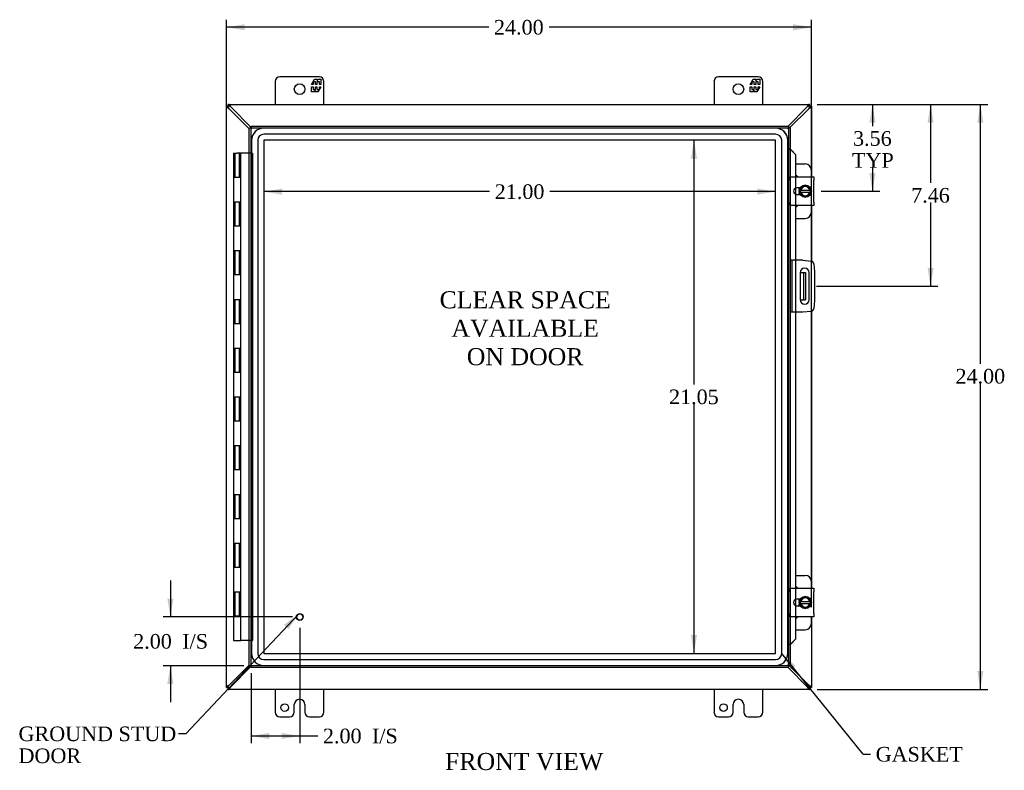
# Model space of a CAD drawing. Header units: inches. Extents: x 7 to 148, y 3 to 99.
# Tile 3 of 8: x 33 to 73, y 32 to 63. Entities that reach past the tile are written whole.
import ezdxf
from ezdxf.enums import TextEntityAlignment as Align

# ---------------------------------------------------------------- set-up
doc = ezdxf.new("R2010")
doc.units = ezdxf.units.IN
doc.header["$MEASUREMENT"] = 0
for name, color, linetype in [('COM40153-1', 7, 'CONTINUOUS'), ('COM40153-2', 7, 'CONTINUOUS'), ('COM42667', 7, 'CONTINUOUS'), ('COM42780', 7, 'CONTINUOUS'), ('COM48478', 7, 'CONTINUOUS'), ('COM48509', 7, 'CONTINUOUS'), ('COM70219', 7, 'CONTINUOUS'), ('COM71780-11', 7, 'CONTINUOUS'), ('DEFAULT', 7, 'CONTINUOUS'), ('FET07710', 7, 'CONTINUOUS'), ('HNG10620-20B', 7, 'CONTINUOUS'), ('HNG10620-20C', 7, 'CONTINUOUS'), ('SCC19011', 7, 'CONTINUOUS'), ('SPR20265', 7, 'CONTINUOUS'), ('STD21878', 7, 'CONTINUOUS'), ('WAF25035', 7, 'CONTINUOUS')]:
    doc.layers.add(name, color=color, linetype=linetype)
doc.styles.add('SEACAD_TIMES_NEW_ROMAN', font='times.ttf')

# ---------------------------------------------------------------- blocks, each defined once
blk = doc.blocks.new('SEANNOT_GROUP2')
at = {"layer": 'DEFAULT', "linetype": 'Continuous'}
blk.add_hatch(color=136, dxfattribs=at).paths.add_polyline_path([(43.697, 37.743), (44.119, 38.376), (43.515, 37.915)])
at = {"layer": 'DEFAULT', "color": 136, "linetype": 'Continuous'}
blk.add_line((39.492, 33.448), (39.192, 33.448), dxfattribs=at)
blk.add_lwpolyline([(39.492, 33.448), (44.119, 38.376)], dxfattribs=at)
at = {"layer": 'DEFAULT', "color": 136, "linetype": 'Continuous', "style": 'SEACAD_TIMES_NEW_ROMAN'}
for s, p in [('GROUND STUD', (32.626, 33.748)), ('DOOR', (32.626, 32.848))]:
    blk.add_text(s, height=0.6, dxfattribs=at).set_placement(p, align=Align.TOP_LEFT)
blk = doc.blocks.new('SEANNOT_GROUP3')
at = {"layer": 'DEFAULT', "linetype": 'Continuous'}
blk.add_hatch(color=136, dxfattribs=at).paths.add_polyline_path([(64.501, 36.243), (63.933, 36.748), (64.307, 36.086)])
at = {"layer": 'DEFAULT', "color": 136, "linetype": 'Continuous'}
blk.add_line((67.28, 32.611), (67.58, 32.611), dxfattribs=at)
blk.add_lwpolyline([(67.28, 32.611), (63.933, 36.748)], dxfattribs=at)
at = {"layer": 'DEFAULT', "color": 136, "linetype": 'Continuous', "style": 'SEACAD_TIMES_NEW_ROMAN'}
blk.add_text('GASKET', height=0.6, dxfattribs=at).set_placement((67.79, 32.911), align=Align.TOP_LEFT)
blk = doc.blocks.new('GDIMGGROUP')
at = {"layer": 'DEFAULT', "linetype": 'Continuous'}
for points in [[(41.907, 62.562), (41.157, 62.437), (41.907, 62.312)], [(64.403, 62.562), (64.403, 62.312), (65.153, 62.437)]]:
    blk.add_hatch(color=136, dxfattribs=at).paths.add_polyline_path(points)
at = {"layer": 'DEFAULT', "color": 136, "linetype": 'Continuous'}
for p, q in [((41.157, 35.646), (41.157, 62.737)), ((65.153, 38.643), (65.153, 62.737)), ((51.921, 62.437), (41.157, 62.437)), ((65.153, 62.437), (54.389, 62.437))]:
    blk.add_line(p, q, dxfattribs=at)
at = {"layer": 'DEFAULT', "color": 136, "linetype": 'Continuous', "style": 'SEACAD_TIMES_NEW_ROMAN'}
blk.add_text('24.00', height=0.6, dxfattribs=at).set_placement((52.131, 62.737), align=Align.TOP_LEFT)
blk = doc.blocks.new('GDIMGGROUP1')
at = {"layer": 'DEFAULT', "linetype": 'Continuous'}
for points in [[(72.211, 58.524), (72.086, 59.274), (71.961, 58.524)], [(72.211, 36.024), (71.961, 36.024), (72.086, 35.274)]]:
    blk.add_hatch(color=136, dxfattribs=at).paths.add_polyline_path(points)
at = {"layer": 'DEFAULT', "color": 136, "linetype": 'Continuous'}
for p, q in [((65.385, 59.274), (72.386, 59.274)), ((72.086, 48.63), (72.086, 59.274)), ((72.086, 35.274), (72.086, 47.82)), ((65.385, 35.274), (72.386, 35.274))]:
    blk.add_line(p, q, dxfattribs=at)
at = {"layer": 'DEFAULT', "color": 136, "linetype": 'Continuous', "style": 'SEACAD_TIMES_NEW_ROMAN'}
blk.add_text('24.00', height=0.6, dxfattribs=at).set_placement((71.062, 48.42), align=Align.TOP_LEFT)
blk = doc.blocks.new('GDIMGGROUP2')
at = {"layer": 'DEFAULT', "linetype": 'Continuous'}
for points in [[(38.73, 38.993), (38.855, 38.243), (38.98, 38.993)], [(38.73, 35.493), (38.98, 35.493), (38.855, 36.243)]]:
    blk.add_hatch(color=136, dxfattribs=at).paths.add_polyline_path(points)
at = {"layer": 'DEFAULT', "color": 136, "linetype": 'Continuous'}
for p, q in [((38.855, 39.743), (38.855, 38.243)), ((43.866, 38.243), (38.555, 38.243)), ((41.866, 36.243), (38.555, 36.243)), ((38.855, 36.243), (38.855, 34.743))]:
    blk.add_line(p, q, dxfattribs=at)
at = {"layer": 'DEFAULT', "color": 136, "linetype": 'Continuous', "style": 'SEACAD_TIMES_NEW_ROMAN'}
for s, p in [('I/S', (39.342, 37.543)), ('2.00', (37.329, 37.543))]:
    blk.add_text(s, height=0.6, dxfattribs=at).set_placement(p, align=Align.TOP_LEFT)
blk = doc.blocks.new('GDIMGGROUP3')
at = {"layer": 'DEFAULT', "linetype": 'Continuous'}
for points in [[(42.916, 33.235), (42.916, 33.485), (42.166, 33.36)], [(43.416, 33.235), (44.166, 33.36), (43.416, 33.485)]]:
    blk.add_hatch(color=136, dxfattribs=at).paths.add_polyline_path(points)
at = {"layer": 'DEFAULT', "color": 136, "linetype": 'Continuous'}
for p, q in [((44.166, 37.803), (44.166, 33.06)), ((42.166, 35.943), (42.166, 33.06)), ((42.166, 33.36), (44.605, 33.36)), ((44.605, 33.36), (44.905, 33.36))]:
    blk.add_line(p, q, dxfattribs=at)
at = {"layer": 'DEFAULT', "color": 136, "linetype": 'Continuous', "style": 'SEACAD_TIMES_NEW_ROMAN'}
for s, p in [('2.00', (45.115, 33.66)), ('I/S', (47.127, 33.66))]:
    blk.add_text(s, height=0.6, dxfattribs=at).set_placement(p, align=Align.TOP_LEFT)
blk = doc.blocks.new('GDIMGGROUP16')
at = {"layer": 'DEFAULT', "linetype": 'Continuous'}
for points in [[(67.782, 58.524), (67.657, 59.274), (67.532, 58.524)], [(67.782, 56.462), (67.532, 56.462), (67.657, 55.712)]]:
    blk.add_hatch(color=136, dxfattribs=at).paths.add_polyline_path(points)
at = {"layer": 'DEFAULT', "color": 136, "linetype": 'Continuous'}
for p, q in [((65.385, 59.274), (67.957, 59.274)), ((67.657, 59.274), (67.657, 58.385)), ((67.657, 56.675), (67.657, 55.712)), ((65.552, 55.712), (67.957, 55.712))]:
    blk.add_line(p, q, dxfattribs=at)
at = {"layer": 'DEFAULT', "color": 136, "linetype": 'Continuous', "style": 'SEACAD_TIMES_NEW_ROMAN'}
for s, p in [('3.56', (66.861, 58.175)), ('TYP', (66.818, 57.275))]:
    blk.add_text(s, height=0.6, dxfattribs=at).set_placement(p, align=Align.TOP_LEFT)
blk = doc.blocks.new('GDIMGGROUP17')
at = {"layer": 'DEFAULT', "linetype": 'Continuous'}
for points in [[(70.167, 58.524), (70.042, 59.274), (69.917, 58.524)], [(70.167, 52.564), (69.917, 52.564), (70.042, 51.814)]]:
    blk.add_hatch(color=136, dxfattribs=at).paths.add_polyline_path(points)
at = {"layer": 'DEFAULT', "color": 136, "linetype": 'Continuous'}
for p, q in [((65.385, 59.274), (70.342, 59.274)), ((70.042, 59.274), (70.042, 56.054)), ((70.042, 55.244), (70.042, 51.814)), ((65.363, 51.814), (70.342, 51.814))]:
    blk.add_line(p, q, dxfattribs=at)
at = {"layer": 'DEFAULT', "color": 136, "linetype": 'Continuous', "style": 'SEACAD_TIMES_NEW_ROMAN'}
blk.add_text('7.46', height=0.6, dxfattribs=at).set_placement((69.246, 55.844), align=Align.TOP_LEFT)
blk = doc.blocks.new('GDIMGGROUP24')
at = {"layer": 'DEFAULT', "linetype": 'Continuous'}
for points in [[(60.46, 57.051), (60.335, 57.801), (60.21, 57.051)], [(60.46, 37.497), (60.21, 37.497), (60.335, 36.747)]]:
    blk.add_hatch(color=136, dxfattribs=at).paths.add_polyline_path(points)
at = {"layer": 'DEFAULT', "color": 136, "linetype": 'Continuous'}
for p, q in [((60.335, 57.801), (60.335, 47.784)), ((60.335, 46.974), (60.335, 36.747))]:
    blk.add_line(p, q, dxfattribs=at)
at = {"layer": 'DEFAULT', "color": 136, "linetype": 'Continuous', "style": 'SEACAD_TIMES_NEW_ROMAN'}
blk.add_text('21.05', height=0.6, dxfattribs=at).set_placement((59.312, 47.574), align=Align.TOP_LEFT)
blk = doc.blocks.new('GDIMGGROUP25')
at = {"layer": 'DEFAULT', "linetype": 'Continuous'}
for points in [[(43.436, 55.568), (43.436, 55.818), (42.686, 55.693)], [(62.934, 55.568), (63.684, 55.693), (62.934, 55.818)]]:
    blk.add_hatch(color=136, dxfattribs=at).paths.add_polyline_path(points)
at = {"layer": 'DEFAULT', "color": 136, "linetype": 'Continuous'}
for p, q in [((51.951, 55.693), (42.686, 55.693)), ((63.684, 55.693), (54.418, 55.693))]:
    blk.add_line(p, q, dxfattribs=at)
at = {"layer": 'DEFAULT', "color": 136, "linetype": 'Continuous', "style": 'SEACAD_TIMES_NEW_ROMAN'}
blk.add_text('21.00', height=0.6, dxfattribs=at).set_placement((52.161, 55.993), align=Align.TOP_LEFT)

msp = doc.modelspace()

# ---------------------------------------------------------------- linework, layer by layer
at = {"layer": 'COM40153-1', "color": 7}
for p, q in [((64.688, 52.376), (64.799, 52.376)), ((64.799, 52.376), (64.835, 52.376)), ((64.835, 52.376), (64.907, 52.376)), ((64.835, 52.376), (64.835, 51.251)), ((64.907, 52.376), (64.907, 51.251)), ((64.688, 51.251), (64.799, 51.251)), ((64.835, 51.251), (64.799, 51.251)), ((64.835, 51.251), (64.907, 51.251))]:
    msp.add_line(p, q, dxfattribs=at)
at = {"layer": 'COM40153-2', "color": 7}
for p, q in [((64.354, 52.876), (64.282, 52.876)), ((64.354, 52.876), (64.354, 50.751)), ((64.354, 52.876), (64.39, 52.876)), ((64.805, 52.876), (64.39, 52.876)), ((64.805, 52.876), (65.139, 52.847)), ((65.252, 52.733), (65.282, 52.399)), ((64.688, 52.364), (64.688, 51.264)), ((65.063, 51.264), (65.063, 52.364)), ((65.282, 52.399), (65.282, 51.228)), ((65.282, 51.228), (65.252, 50.894)), ((64.354, 50.751), (64.282, 50.751)), ((64.39, 50.751), (64.354, 50.751)), ((64.805, 50.751), (64.39, 50.751)), ((65.139, 50.78), (64.805, 50.751))]:
    msp.add_line(p, q, dxfattribs=at)
for centre, radius, start, end in [((64.876, 52.364), 0.188, 0, 180), ((65.128, 52.722), 0.125, 5, 85), ((64.876, 51.264), 0.188, 180, 0), ((65.128, 50.905), 0.125, 275, 355)]:
    msp.add_arc(centre, radius, start, end, dxfattribs=at)
at = {"layer": 'COM42667', "color": 7}
for p, q in [((64.282, 56.157), (64.282, 56.3)), ((64.282, 56.3), (65.252, 56.3)), ((64.282, 56.157), (64.282, 55.266)), ((65.252, 56.3), (65.252, 56.157)), ((65.252, 55.266), (65.252, 56.157)), ((64.696, 55.852), (64.557, 55.852)), ((64.557, 55.571), (64.696, 55.571)), ((64.282, 55.123), (64.282, 55.266)), ((65.252, 55.123), (64.282, 55.123)), ((65.252, 55.266), (65.252, 55.123)), ((64.282, 39.281), (64.282, 39.424)), ((64.282, 39.424), (65.252, 39.424)), ((64.282, 39.281), (64.282, 38.39)), ((65.252, 39.424), (65.252, 39.281)), ((65.252, 38.39), (65.252, 39.281)), ((64.696, 38.976), (64.557, 38.976)), ((64.282, 38.247), (64.282, 38.39)), ((64.557, 38.695), (64.696, 38.695)), ((65.252, 38.39), (65.252, 38.247)), ((65.252, 38.247), (64.282, 38.247))]:
    msp.add_line(p, q, dxfattribs=at)
for centre in [(64.557, 55.712), (64.557, 38.836)]:
    msp.add_arc(centre, 0.141, 90, 270, dxfattribs=at)
at = {"layer": 'COM42780', "color": 7}
for p, q in [((64.506, 56.827), (64.903, 56.827)), ((65.153, 56.3), (65.153, 56.577)), ((64.653, 55.778), (64.653, 55.852)), ((64.653, 55.571), (64.653, 55.643)), ((65.153, 54.846), (65.153, 55.123)), ((64.506, 54.596), (64.903, 54.596)), ((64.506, 39.951), (64.903, 39.951)), ((65.153, 39.424), (65.153, 39.701)), ((64.653, 38.902), (64.653, 38.976)), ((64.653, 38.695), (64.653, 38.767)), ((65.153, 37.97), (65.153, 38.247)), ((64.506, 37.72), (64.903, 37.72))]:
    msp.add_line(p, q, dxfattribs=at)
for centre, start, end in [((64.903, 56.577), 0, 90), ((64.403, 56.14), 39.9324, 65.6695), ((64.403, 55.283), 294.3305, 320.0676), ((64.903, 54.846), 270, 0), ((64.903, 39.701), 0, 90), ((64.403, 39.264), 39.9324, 65.6695), ((64.403, 38.407), 294.3305, 320.0676), ((64.903, 37.97), 270, 0)]:
    msp.add_arc(centre, 0.25, start, end, dxfattribs=at)
at = {"layer": 'COM48478', "color": 7}
for p, q in [((41.157, 59.202), (41.229, 59.202)), ((41.157, 59.172), (41.157, 59.202)), ((41.157, 35.375), (41.157, 59.172)), ((41.229, 59.172), (41.157, 59.172)), ((41.229, 59.172), (41.229, 59.202)), ((41.265, 59.096), (41.245, 59.129)), ((42.094, 58.275), (41.265, 59.096)), ((65.049, 59.096), (64.249, 58.304)), ((65.049, 59.096), (65.068, 59.129)), ((65.085, 59.202), (65.157, 59.202)), ((65.085, 59.202), (65.085, 59.172)), ((65.085, 59.172), (65.157, 59.172)), ((65.157, 59.202), (65.157, 59.172)), ((65.157, 59.172), (65.157, 56.3)), ((65.157, 55.123), (65.157, 52.844)), ((65.157, 50.783), (65.157, 39.424)), ((65.157, 38.247), (65.157, 35.375)), ((41.265, 35.451), (42.094, 36.272)), ((64.249, 36.243), (65.049, 35.451)), ((41.157, 35.346), (41.157, 35.375)), ((41.229, 35.375), (41.157, 35.375)), ((41.157, 35.346), (41.229, 35.346)), ((41.229, 35.346), (41.229, 35.375)), ((41.245, 35.418), (41.265, 35.451)), ((65.068, 35.418), (65.049, 35.451)), ((65.085, 35.375), (65.085, 35.346)), ((65.085, 35.375), (65.157, 35.375)), ((65.085, 35.346), (65.157, 35.346)), ((65.157, 35.375), (65.157, 35.346))]:
    msp.add_line(p, q, dxfattribs=at)
for centre, radius, start, end in [((41.675, 59.895), 0.898, 238.5398, 242.806), ((64.622, 59.924), 0.931, 297.2704, 301.3838), ((41.675, 34.652), 0.898, 117.194, 121.4601), ((64.622, 34.623), 0.931, 58.6162, 62.7296)]:
    msp.add_arc(centre, radius, start, end, dxfattribs=at)
for points, knots in [([(41.206, 59.129), (41.205, 59.13), (41.201, 59.132), (41.196, 59.135), (41.192, 59.138), (41.187, 59.141), (41.183, 59.144), (41.179, 59.147), (41.175, 59.15), (41.17, 59.154), (41.165, 59.158), (41.161, 59.162), (41.158, 59.166), (41.157, 59.169), (41.157, 59.171), (41.157, 59.172)], [0, 0, 0, 0, 0.058508, 0.117588, 0.177234, 0.23744, 0.298196, 0.359495, 0.421327, 0.483683, 0.609872, 0.738031, 0.824554, 0.911887, 1, 1, 1, 1]), ([(41.245, 59.129), (41.243, 59.133), (41.241, 59.138), (41.237, 59.145), (41.235, 59.149), (41.232, 59.156), (41.231, 59.16), (41.229, 59.166), (41.229, 59.169), (41.229, 59.172)], [0, 0, 0, 0, 0.25, 0.25, 0.5, 0.5, 0.75, 0.75, 1, 1, 1, 1]), ([(65.085, 59.172), (65.085, 59.169), (65.084, 59.166), (65.082, 59.16), (65.081, 59.156), (65.078, 59.149), (65.076, 59.145), (65.072, 59.138), (65.07, 59.133), (65.068, 59.129)], [0, 0, 0, 0, 0.25, 0.25, 0.5, 0.5, 0.75, 0.75, 1, 1, 1, 1]), ([(65.157, 59.172), (65.156, 59.171), (65.156, 59.17), (65.156, 59.168), (65.155, 59.166), (65.153, 59.164), (65.152, 59.162), (65.15, 59.16), (65.147, 59.157), (65.145, 59.155), (65.141, 59.152), (65.135, 59.147), (65.126, 59.142), (65.117, 59.136), (65.11, 59.131), (65.107, 59.129)], [0, 0, 0, 0, 0.058839, 0.117335, 0.175479, 0.233264, 0.290679, 0.347718, 0.404373, 0.460635, 0.516498, 0.640635, 0.762642, 0.882451, 1, 1, 1, 1]), ([(41.157, 35.375), (41.157, 35.376), (41.157, 35.377), (41.157, 35.379), (41.158, 35.381), (41.16, 35.383), (41.161, 35.385), (41.163, 35.388), (41.166, 35.39), (41.168, 35.392), (41.172, 35.395), (41.178, 35.4), (41.187, 35.406), (41.196, 35.412), (41.203, 35.416), (41.206, 35.418)], [0, 0, 0, 0, 0.058839, 0.117335, 0.175479, 0.233264, 0.290679, 0.347718, 0.404373, 0.460635, 0.516498, 0.640635, 0.762642, 0.882451, 1, 1, 1, 1]), ([(41.229, 35.375), (41.229, 35.378), (41.229, 35.381), (41.231, 35.388), (41.232, 35.391), (41.235, 35.398), (41.237, 35.402), (41.241, 35.41), (41.243, 35.414), (41.245, 35.418)], [0, 0, 0, 0, 0.25, 0.25, 0.5, 0.5, 0.75, 0.75, 1, 1, 1, 1]), ([(65.068, 35.418), (65.07, 35.414), (65.072, 35.41), (65.076, 35.402), (65.078, 35.398), (65.081, 35.391), (65.082, 35.388), (65.084, 35.381), (65.085, 35.378), (65.085, 35.375)], [0, 0, 0, 0, 0.25, 0.25, 0.5, 0.5, 0.75, 0.75, 1, 1, 1, 1]), ([(65.107, 35.418), (65.108, 35.417), (65.112, 35.415), (65.117, 35.412), (65.121, 35.409), (65.126, 35.406), (65.13, 35.403), (65.134, 35.4), (65.138, 35.397), (65.143, 35.394), (65.148, 35.389), (65.152, 35.385), (65.155, 35.381), (65.156, 35.378), (65.156, 35.376), (65.157, 35.375)], [0, 0, 0, 0, 0.058508, 0.117588, 0.177234, 0.23744, 0.298196, 0.359495, 0.421327, 0.483683, 0.609872, 0.738031, 0.824554, 0.911887, 1, 1, 1, 1])]:
    msp.add_open_spline(points, degree=3, knots=knots, dxfattribs=at)
at = {"layer": 'COM48509', "color": 7}
for p, q in [((41.229, 59.202), (41.229, 59.274)), ((41.258, 59.274), (41.229, 59.274)), ((41.258, 59.202), (41.229, 59.202)), ((41.258, 59.202), (41.258, 59.274)), ((41.258, 59.274), (65.055, 59.274)), ((41.334, 59.166), (41.301, 59.185)), ((42.166, 58.326), (41.334, 59.166)), ((64.979, 59.166), (64.197, 58.376)), ((65.012, 59.185), (64.979, 59.166)), ((65.055, 59.202), (65.055, 59.274)), ((65.085, 59.274), (65.055, 59.274)), ((65.085, 59.202), (65.055, 59.202)), ((65.085, 59.202), (65.085, 59.274)), ((41.334, 35.382), (42.166, 36.221)), ((64.197, 36.171), (64.979, 35.382)), ((41.229, 35.346), (41.229, 35.274)), ((41.229, 35.346), (41.258, 35.346)), ((41.229, 35.274), (41.258, 35.274)), ((41.258, 35.346), (41.258, 35.274)), ((65.055, 35.274), (41.258, 35.274)), ((41.301, 35.362), (41.334, 35.382)), ((64.979, 35.382), (65.012, 35.362)), ((65.055, 35.346), (65.055, 35.274)), ((65.055, 35.346), (65.085, 35.346)), ((65.055, 35.274), (65.085, 35.274)), ((65.085, 35.346), (65.085, 35.274))]:
    msp.add_line(p, q, dxfattribs=at)
for centre, start, end in [((40.506, 58.739), 27.2703, 31.3838), ((65.807, 58.739), 148.6162, 152.7296), ((40.506, 35.808), 328.6162, 332.7296), ((65.807, 35.808), 207.2703, 211.3838)]:
    msp.add_arc(centre, 0.931, start, end, dxfattribs=at)
for points, knots in [([(41.301, 59.224), (41.297, 59.231), (41.293, 59.237), (41.285, 59.249), (41.281, 59.254), (41.274, 59.263), (41.27, 59.267), (41.264, 59.272), (41.261, 59.274), (41.258, 59.274)], [0, 0, 0, 0, 0.25, 0.25, 0.5, 0.5, 0.75, 0.75, 1, 1, 1, 1]), ([(41.301, 59.185), (41.299, 59.186), (41.296, 59.188), (41.291, 59.19), (41.286, 59.193), (41.282, 59.195), (41.277, 59.197), (41.272, 59.199), (41.267, 59.2), (41.262, 59.201), (41.26, 59.202), (41.258, 59.202)], [0, 0, 0, 0, 0.10632, 0.211245, 0.314764, 0.41687, 0.517562, 0.641426, 0.7631, 0.88261, 1, 1, 1, 1]), ([(65.055, 59.274), (65.052, 59.274), (65.049, 59.272), (65.043, 59.267), (65.039, 59.263), (65.032, 59.254), (65.028, 59.249), (65.02, 59.237), (65.016, 59.231), (65.012, 59.224)], [0, 0, 0, 0, 0.25, 0.25, 0.5, 0.5, 0.75, 0.75, 1, 1, 1, 1]), ([(65.055, 59.202), (65.054, 59.202), (65.052, 59.202), (65.049, 59.201), (65.046, 59.2), (65.043, 59.199), (65.039, 59.198), (65.035, 59.196), (65.03, 59.194), (65.024, 59.191), (65.018, 59.188), (65.014, 59.186), (65.012, 59.185)], [0, 0, 0, 0, 0.078044, 0.157022, 0.236947, 0.317833, 0.399688, 0.482519, 0.608583, 0.736857, 0.867336, 1, 1, 1, 1]), ([(41.258, 35.346), (41.259, 35.346), (41.261, 35.346), (41.264, 35.346), (41.267, 35.347), (41.27, 35.348), (41.274, 35.349), (41.278, 35.351), (41.283, 35.353), (41.289, 35.356), (41.295, 35.359), (41.299, 35.361), (41.301, 35.362)], [0, 0, 0, 0, 0.078044, 0.157022, 0.236947, 0.317833, 0.399688, 0.482519, 0.608583, 0.736857, 0.867336, 1, 1, 1, 1]), ([(41.258, 35.274), (41.261, 35.274), (41.264, 35.275), (41.27, 35.28), (41.274, 35.284), (41.281, 35.293), (41.285, 35.298), (41.293, 35.31), (41.297, 35.317), (41.301, 35.323)], [0, 0, 0, 0, 0.25, 0.25, 0.5, 0.5, 0.75, 0.75, 1, 1, 1, 1]), ([(65.012, 35.362), (65.014, 35.361), (65.017, 35.36), (65.022, 35.357), (65.027, 35.355), (65.031, 35.352), (65.036, 35.35), (65.041, 35.348), (65.046, 35.347), (65.051, 35.346), (65.053, 35.346), (65.055, 35.346)], [0, 0, 0, 0, 0.10632, 0.211245, 0.314764, 0.41687, 0.517562, 0.641426, 0.7631, 0.88261, 1, 1, 1, 1]), ([(65.012, 35.323), (65.016, 35.317), (65.02, 35.31), (65.028, 35.298), (65.032, 35.293), (65.039, 35.284), (65.043, 35.28), (65.049, 35.275), (65.052, 35.274), (65.055, 35.274)], [0, 0, 0, 0, 0.25, 0.25, 0.5, 0.5, 0.75, 0.75, 1, 1, 1, 1])]:
    msp.add_open_spline(points, degree=3, knots=knots, dxfattribs=at)
at = {"layer": 'COM70219', "color": 7}
for p, q in [((63.683, 58.3), (42.687, 58.3)), ((63.683, 58.299), (42.687, 58.299)), ((42.187, 57.8), (42.187, 36.748)), ((42.188, 57.8), (42.188, 36.748)), ((42.437, 57.8), (42.437, 36.748)), ((42.686, 57.8), (42.686, 36.748)), ((63.683, 58.05), (42.687, 58.05)), ((63.683, 57.801), (42.687, 57.801)), ((42.687, 57.8), (42.687, 36.748)), ((63.683, 57.8), (42.687, 57.8)), ((63.683, 36.748), (63.683, 57.8)), ((63.684, 36.748), (63.684, 57.8)), ((63.933, 36.748), (63.933, 57.8)), ((64.182, 36.748), (64.182, 57.8)), ((64.183, 36.748), (64.183, 57.8)), ((42.687, 36.748), (63.683, 36.748)), ((42.687, 36.747), (63.683, 36.747)), ((42.687, 36.498), (63.683, 36.498)), ((42.687, 36.249), (63.683, 36.249)), ((42.687, 36.248), (63.683, 36.248))]:
    msp.add_line(p, q, dxfattribs=at)
for centre, radius, start, end in [((42.687, 57.8), 0.5, 90, 180), ((42.687, 57.8), 0.499, 90, 180), ((63.683, 57.8), 0.5, 0, 90), ((63.683, 57.8), 0.499, 0, 90), ((42.687, 57.8), 0.25, 90, 180), ((42.687, 57.8), 0.001, 90, 180), ((63.683, 57.8), 0.25, 0, 90), ((63.683, 57.8), 0.001, 0, 90), ((42.687, 36.748), 0.5, 180, 270), ((42.687, 36.748), 0.499, 180, 270), ((42.687, 36.748), 0.25, 180, 270), ((42.687, 36.748), 0.001, 180, 270), ((63.683, 36.748), 0.5, 270, 0), ((63.683, 36.748), 0.001, 270, 0), ((63.683, 36.748), 0.25, 270, 0), ((63.683, 36.748), 0.499, 270, 0)]:
    msp.add_arc(centre, radius, start, end, dxfattribs=at)
at = {"layer": 'COM71780-11', "color": 7}
for p, q in [((42.094, 58.304), (42.166, 58.304)), ((42.094, 36.243), (42.094, 58.304)), ((42.166, 58.376), (42.166, 58.304)), ((42.166, 58.376), (64.209, 58.376)), ((42.166, 58.304), (64.209, 58.304)), ((42.166, 58.304), (42.202, 58.268)), ((42.166, 36.243), (42.166, 58.304)), ((42.166, 58.304), (42.202, 58.268)), ((64.209, 58.304), (64.174, 58.268)), ((64.21, 58.304), (64.174, 58.268)), ((64.209, 58.376), (64.209, 58.304)), ((64.21, 58.304), (64.21, 36.243)), ((64.282, 58.304), (64.21, 58.304)), ((64.282, 58.304), (64.282, 36.243)), ((64.282, 57.429), (64.21, 57.429)), ((64.294, 57.429), (64.282, 57.429)), ((64.304, 57.406), (64.313, 57.406)), ((64.324, 57.394), (64.494, 57.221)), ((64.324, 57.394), (64.336, 57.394)), ((64.336, 57.394), (64.506, 57.221)), ((64.494, 57.221), (64.494, 56.3)), ((64.506, 57.221), (64.494, 57.221)), ((64.506, 57.221), (64.506, 56.3)), ((64.494, 56.3), (64.494, 55.837)), ((64.506, 56.3), (64.506, 55.843)), ((64.494, 55.837), (64.494, 55.586)), ((64.506, 55.843), (64.506, 55.58)), ((64.494, 55.586), (64.494, 55.123)), ((64.506, 55.58), (64.506, 55.123)), ((64.494, 55.123), (64.494, 52.876)), ((64.506, 55.123), (64.506, 52.876)), ((64.494, 52.876), (64.494, 50.751)), ((64.506, 52.876), (64.506, 50.751)), ((64.494, 50.751), (64.494, 39.424)), ((64.506, 50.751), (64.506, 39.424)), ((64.494, 39.424), (64.494, 38.961)), ((64.506, 39.424), (64.506, 38.967)), ((64.494, 38.961), (64.494, 38.71)), ((64.506, 38.967), (64.506, 38.704)), ((64.494, 38.71), (64.494, 38.247)), ((64.506, 38.704), (64.506, 38.247)), ((64.494, 38.247), (64.494, 37.326)), ((64.506, 38.247), (64.506, 37.326)), ((64.494, 37.326), (64.324, 37.154)), ((64.506, 37.326), (64.336, 37.154)), ((64.506, 37.326), (64.494, 37.326)), ((64.282, 37.118), (64.21, 37.118)), ((64.282, 37.118), (64.294, 37.118)), ((64.313, 37.141), (64.304, 37.141)), ((64.324, 37.154), (64.336, 37.154)), ((42.094, 36.243), (42.166, 36.243)), ((42.166, 36.243), (42.202, 36.279)), ((42.166, 36.243), (42.202, 36.279)), ((64.209, 36.243), (42.166, 36.243)), ((42.166, 36.171), (42.166, 36.243)), ((64.209, 36.171), (42.166, 36.171)), ((64.209, 36.243), (64.174, 36.279)), ((64.21, 36.243), (64.174, 36.279)), ((64.209, 36.171), (64.209, 36.243)), ((64.282, 36.243), (64.21, 36.243))]:
    msp.add_line(p, q, dxfattribs=at)
for centre, radius, start, end in [((64.722, 58.48), 1.153, 245.7342, 249.4642), ((64.612, 57.663), 0.395, 216.3142, 223.0054), ((64.722, 58.48), 1.153, 249.4642, 250.458), ((64.722, 36.067), 1.153, 110.5358, 114.2658), ((64.612, 36.885), 0.395, 136.9946, 143.6858), ((64.722, 36.067), 1.153, 109.542, 110.5358)]:
    msp.add_arc(centre, radius, start, end, dxfattribs=at)
at = {"layer": 'FET07710', "color": 7}
for p, q in [((43.157, 60.211), (43.157, 59.274)), ((44.969, 60.399), (43.344, 60.399)), ((44.646, 60.093), (44.769, 60.306)), ((44.809, 60.199), (44.711, 60.199)), ((44.711, 60.199), (44.711, 60.093)), ((44.769, 60.306), (44.878, 60.306)), ((44.809, 60.093), (44.809, 60.199)), ((44.967, 60.199), (44.869, 60.199)), ((44.869, 60.199), (44.869, 60.093)), ((44.878, 60.306), (44.878, 60.228)), ((44.878, 60.228), (44.923, 60.306)), ((44.923, 60.306), (45.032, 60.306)), ((44.967, 60.093), (44.967, 60.199)), ((45.032, 60.306), (45.032, 60.093)), ((45.157, 59.274), (45.157, 60.211)), ((61.157, 60.211), (61.157, 59.274)), ((62.969, 60.399), (61.344, 60.399)), ((62.646, 60.093), (62.769, 60.306)), ((62.809, 60.199), (62.711, 60.199)), ((62.711, 60.199), (62.711, 60.093)), ((62.769, 60.306), (62.878, 60.306)), ((62.809, 60.093), (62.809, 60.199)), ((62.967, 60.199), (62.869, 60.199)), ((62.869, 60.199), (62.869, 60.093)), ((62.878, 60.306), (62.878, 60.228)), ((62.878, 60.228), (62.923, 60.306)), ((62.923, 60.306), (63.032, 60.306)), ((62.967, 60.093), (62.967, 60.199)), ((63.032, 60.306), (63.032, 60.093)), ((63.157, 59.274), (63.157, 60.211)), ((44.711, 60.093), (44.646, 60.093)), ((44.646, 59.784), (44.646, 59.996)), ((44.646, 59.996), (44.711, 59.996)), ((44.755, 59.784), (44.646, 59.784)), ((44.711, 59.996), (44.711, 59.89)), ((44.711, 59.89), (44.809, 59.89)), ((44.8, 59.861), (44.755, 59.784)), ((44.8, 59.784), (44.8, 59.861)), ((44.909, 59.784), (44.8, 59.784)), ((44.869, 60.093), (44.809, 60.093)), ((44.809, 59.89), (44.809, 59.996)), ((44.809, 59.996), (44.869, 59.996)), ((44.869, 59.996), (44.869, 59.89)), ((44.869, 59.89), (44.967, 59.89)), ((45.032, 59.996), (44.909, 59.784)), ((45.032, 60.093), (44.967, 60.093)), ((44.967, 59.89), (44.967, 59.996)), ((44.967, 59.996), (45.032, 59.996)), ((62.711, 60.093), (62.646, 60.093)), ((62.646, 59.784), (62.646, 59.996)), ((62.646, 59.996), (62.711, 59.996)), ((62.755, 59.784), (62.646, 59.784)), ((62.711, 59.996), (62.711, 59.89)), ((62.711, 59.89), (62.809, 59.89)), ((62.8, 59.861), (62.755, 59.784)), ((62.8, 59.784), (62.8, 59.861)), ((62.909, 59.784), (62.8, 59.784)), ((62.869, 60.093), (62.809, 60.093)), ((62.809, 59.89), (62.809, 59.996)), ((62.809, 59.996), (62.869, 59.996)), ((62.869, 59.996), (62.869, 59.89)), ((62.869, 59.89), (62.967, 59.89)), ((63.032, 59.996), (62.909, 59.784)), ((63.032, 60.093), (62.967, 60.093)), ((62.967, 59.89), (62.967, 59.996)), ((62.967, 59.996), (63.032, 59.996)), ((43.157, 35.274), (43.157, 34.336)), ((45.157, 34.336), (45.157, 35.274)), ((61.157, 35.274), (61.157, 34.336)), ((63.157, 34.336), (63.157, 35.274)), ((44.156, 34.867), (44.157, 34.867)), ((62.156, 34.867), (62.157, 34.867)), ((43.938, 34.336), (43.938, 34.649)), ((44.375, 34.649), (44.375, 34.336)), ((61.938, 34.336), (61.938, 34.649)), ((62.375, 34.649), (62.375, 34.336)), ((43.344, 34.149), (43.751, 34.149)), ((44.562, 34.149), (44.969, 34.149)), ((61.344, 34.149), (61.751, 34.149)), ((62.562, 34.149), (62.969, 34.149))]:
    msp.add_line(p, q, dxfattribs=at)
for centre, radius in [((44.157, 59.899), 0.219), ((62.157, 59.899), 0.219), ((43.547, 34.524), 0.156), ((61.547, 34.524), 0.156)]:
    msp.add_circle(centre, radius, dxfattribs=at)
for centre, radius, start, end in [((43.344, 60.211), 0.188, 90, 180), ((44.969, 60.211), 0.188, 0, 90), ((61.344, 60.211), 0.188, 90, 180), ((62.969, 60.211), 0.188, 0, 90), ((44.156, 34.649), 0.218, 90, 180), ((44.157, 34.649), 0.218, 0, 90), ((62.156, 34.649), 0.218, 90, 180), ((62.157, 34.649), 0.218, 0, 90), ((43.344, 34.336), 0.188, 180, 270), ((43.751, 34.336), 0.188, 270, 0), ((44.562, 34.336), 0.188, 180, 270), ((44.969, 34.336), 0.188, 270, 0), ((61.344, 34.336), 0.188, 180, 270), ((61.751, 34.336), 0.188, 270, 0), ((62.562, 34.336), 0.188, 180, 270), ((62.969, 34.336), 0.188, 270, 0)]:
    msp.add_arc(centre, radius, start, end, dxfattribs=at)
at = {"layer": 'HNG10620-20B', "color": 7}
for p, q in [((41.596, 56.274), (41.442, 56.274)), ((41.442, 56.274), (41.442, 55.274)), ((41.442, 55.274), (41.596, 55.274)), ((41.596, 54.274), (41.442, 54.274)), ((41.442, 54.274), (41.442, 53.274)), ((41.442, 53.274), (41.596, 53.274)), ((41.596, 52.274), (41.442, 52.274)), ((41.442, 52.274), (41.442, 51.274)), ((41.442, 51.274), (41.596, 51.274)), ((41.596, 50.274), (41.442, 50.274)), ((41.442, 50.274), (41.442, 49.274)), ((41.442, 49.274), (41.596, 49.274)), ((41.596, 48.274), (41.442, 48.274)), ((41.442, 48.274), (41.442, 47.274)), ((41.442, 47.274), (41.596, 47.274)), ((41.596, 46.274), (41.442, 46.274)), ((41.442, 46.274), (41.442, 45.274)), ((41.442, 45.274), (41.596, 45.274)), ((41.596, 44.274), (41.442, 44.274)), ((41.442, 44.274), (41.442, 43.274)), ((41.442, 43.274), (41.596, 43.274)), ((41.596, 42.274), (41.442, 42.274)), ((41.442, 42.274), (41.442, 41.274)), ((41.442, 41.274), (41.596, 41.274)), ((41.596, 40.274), (41.442, 40.274)), ((41.442, 40.274), (41.442, 39.274)), ((41.442, 39.274), (41.596, 39.274)), ((41.596, 38.274), (41.442, 38.274)), ((41.442, 38.274), (41.442, 37.274)), ((41.442, 37.274), (41.749, 37.274))]:
    msp.add_line(p, q, dxfattribs=at)
at = {"layer": 'HNG10620-20C', "color": 7}
for p, q in [((41.442, 57.274), (41.596, 57.274)), ((41.442, 57.274), (41.442, 56.274)), ((41.502, 57.274), (41.502, 56.274)), ((42.094, 57.274), (41.596, 57.274)), ((41.678, 57.274), (41.678, 56.274)), ((41.689, 56.274), (41.689, 57.274)), ((41.731, 57.274), (41.731, 56.274)), ((41.749, 56.274), (41.749, 57.274)), ((42.137, 57.274), (42.094, 57.274)), ((42.166, 57.274), (42.137, 57.274)), ((42.166, 57.274), (42.226, 57.274)), ((42.226, 57.274), (42.226, 37.274)), ((41.596, 56.274), (41.442, 56.274)), ((41.749, 56.274), (41.596, 56.274)), ((41.749, 55.274), (41.749, 56.274)), ((41.442, 55.274), (41.596, 55.274)), ((41.442, 55.274), (41.442, 54.274)), ((41.502, 55.274), (41.502, 54.274)), ((41.596, 55.274), (41.749, 55.274)), ((41.678, 55.274), (41.678, 54.274)), ((41.689, 54.274), (41.689, 55.274)), ((41.731, 55.274), (41.731, 54.274)), ((41.749, 54.274), (41.749, 55.274)), ((41.596, 54.274), (41.442, 54.274)), ((41.749, 54.274), (41.596, 54.274)), ((41.749, 53.274), (41.749, 54.274)), ((41.442, 53.274), (41.596, 53.274)), ((41.442, 53.274), (41.442, 52.274)), ((41.502, 53.274), (41.502, 52.274)), ((41.596, 53.274), (41.749, 53.274)), ((41.678, 53.274), (41.678, 52.274)), ((41.689, 52.274), (41.689, 53.274)), ((41.731, 53.274), (41.731, 52.274)), ((41.749, 52.274), (41.749, 53.274)), ((41.596, 52.274), (41.442, 52.274)), ((41.749, 52.274), (41.596, 52.274)), ((41.749, 51.274), (41.749, 52.274)), ((41.442, 51.274), (41.596, 51.274)), ((41.442, 51.274), (41.442, 50.274)), ((41.502, 51.274), (41.502, 50.274)), ((41.596, 51.274), (41.749, 51.274)), ((41.678, 51.274), (41.678, 50.274)), ((41.689, 50.274), (41.689, 51.274)), ((41.731, 51.274), (41.731, 50.274)), ((41.749, 50.274), (41.749, 51.274)), ((41.596, 50.274), (41.442, 50.274)), ((41.749, 50.274), (41.596, 50.274)), ((41.749, 49.274), (41.749, 50.274)), ((41.442, 49.274), (41.596, 49.274)), ((41.442, 49.274), (41.442, 48.274)), ((41.502, 49.274), (41.502, 48.274)), ((41.596, 49.274), (41.749, 49.274)), ((41.678, 49.274), (41.678, 48.274)), ((41.689, 48.274), (41.689, 49.274)), ((41.731, 49.274), (41.731, 48.274)), ((41.749, 48.274), (41.749, 49.274)), ((41.596, 48.274), (41.442, 48.274)), ((41.749, 48.274), (41.596, 48.274)), ((41.749, 47.274), (41.749, 48.274)), ((41.442, 47.274), (41.596, 47.274)), ((41.442, 47.274), (41.442, 46.274)), ((41.502, 47.274), (41.502, 46.274)), ((41.596, 47.274), (41.749, 47.274)), ((41.678, 47.274), (41.678, 46.274)), ((41.689, 46.274), (41.689, 47.274)), ((41.731, 47.274), (41.731, 46.274)), ((41.749, 46.274), (41.749, 47.274)), ((41.596, 46.274), (41.442, 46.274)), ((41.749, 46.274), (41.596, 46.274)), ((41.749, 45.274), (41.749, 46.274)), ((41.442, 45.274), (41.596, 45.274)), ((41.442, 45.274), (41.442, 44.274)), ((41.502, 45.274), (41.502, 44.274)), ((41.596, 45.274), (41.749, 45.274)), ((41.678, 45.274), (41.678, 44.274)), ((41.689, 44.274), (41.689, 45.274)), ((41.731, 45.274), (41.731, 44.274)), ((41.749, 44.274), (41.749, 45.274)), ((41.596, 44.274), (41.442, 44.274)), ((41.749, 44.274), (41.596, 44.274)), ((41.749, 43.274), (41.749, 44.274)), ((41.442, 43.274), (41.596, 43.274)), ((41.442, 43.274), (41.442, 42.274)), ((41.502, 43.274), (41.502, 42.274)), ((41.596, 43.274), (41.749, 43.274)), ((41.678, 43.274), (41.678, 42.274)), ((41.689, 42.274), (41.689, 43.274)), ((41.731, 43.274), (41.731, 42.274)), ((41.749, 42.274), (41.749, 43.274)), ((41.596, 42.274), (41.442, 42.274)), ((41.749, 42.274), (41.596, 42.274)), ((41.749, 41.274), (41.749, 42.274)), ((41.442, 41.274), (41.596, 41.274)), ((41.442, 41.274), (41.442, 40.274)), ((41.502, 41.274), (41.502, 40.274)), ((41.596, 41.274), (41.749, 41.274)), ((41.678, 41.274), (41.678, 40.274)), ((41.689, 40.274), (41.689, 41.274)), ((41.731, 41.274), (41.731, 40.274)), ((41.749, 40.274), (41.749, 41.274)), ((41.596, 40.274), (41.442, 40.274)), ((41.749, 40.274), (41.596, 40.274)), ((41.749, 39.274), (41.749, 40.274)), ((41.442, 39.274), (41.596, 39.274)), ((41.442, 39.274), (41.442, 38.274)), ((41.502, 39.274), (41.502, 38.274)), ((41.596, 39.274), (41.749, 39.274)), ((41.678, 39.274), (41.678, 38.274)), ((41.689, 38.274), (41.689, 39.274)), ((41.731, 39.274), (41.731, 38.274)), ((41.749, 38.274), (41.749, 39.274)), ((41.596, 38.274), (41.442, 38.274)), ((41.749, 38.274), (41.596, 38.274)), ((41.749, 37.274), (41.749, 38.274)), ((42.094, 37.274), (41.749, 37.274)), ((42.137, 37.274), (42.094, 37.274)), ((42.166, 37.274), (42.137, 37.274)), ((42.166, 37.274), (42.226, 37.274))]:
    msp.add_line(p, q, dxfattribs=at)
at = {"layer": 'SCC19011', "color": 7}
for p, q in [((64.903, 55.953), (64.688, 55.82)), ((64.688, 55.82), (64.688, 55.746)), ((64.688, 55.746), (64.688, 55.678)), ((64.709, 55.746), (64.688, 55.746)), ((64.719, 55.746), (64.709, 55.746)), ((65.088, 55.746), (64.719, 55.746)), ((65.118, 55.82), (64.903, 55.953)), ((65.098, 55.746), (65.088, 55.746)), ((65.118, 55.746), (65.098, 55.746)), ((65.118, 55.746), (65.118, 55.82)), ((65.118, 55.678), (65.118, 55.746)), ((64.688, 55.678), (64.688, 55.603)), ((64.688, 55.678), (64.709, 55.678)), ((64.688, 55.603), (64.903, 55.471)), ((64.709, 55.678), (64.719, 55.678)), ((64.719, 55.678), (65.088, 55.678)), ((64.903, 55.471), (65.118, 55.603)), ((65.088, 55.678), (65.098, 55.678)), ((65.098, 55.678), (65.118, 55.678)), ((65.118, 55.603), (65.118, 55.678)), ((64.903, 39.077), (64.688, 38.944)), ((64.688, 38.944), (64.688, 38.87)), ((64.688, 38.87), (64.688, 38.802)), ((64.709, 38.87), (64.688, 38.87)), ((64.688, 38.802), (64.688, 38.727)), ((64.688, 38.802), (64.709, 38.802)), ((64.719, 38.87), (64.709, 38.87)), ((64.709, 38.802), (64.719, 38.802)), ((65.088, 38.87), (64.719, 38.87)), ((64.719, 38.802), (65.088, 38.802)), ((65.118, 38.944), (64.903, 39.077)), ((65.098, 38.87), (65.088, 38.87)), ((65.088, 38.802), (65.098, 38.802)), ((65.118, 38.87), (65.098, 38.87)), ((65.098, 38.802), (65.118, 38.802)), ((65.118, 38.87), (65.118, 38.944)), ((65.118, 38.802), (65.118, 38.87)), ((65.118, 38.727), (65.118, 38.802)), ((64.688, 38.727), (64.903, 38.595)), ((64.903, 38.595), (65.118, 38.727))]:
    msp.add_line(p, q, dxfattribs=at)
for centre, start, end in [((64.903, 55.712), 10.4474, 169.5526), ((64.903, 55.712), 190.4474, 349.5526), ((64.903, 38.836), 10.4474, 169.5526), ((64.903, 38.836), 190.4474, 349.5526)]:
    msp.add_arc(centre, 0.188, start, end, dxfattribs=at)
at = {"layer": 'SPR20265', "color": 7}
for points, knots in [([(64.685, 55.853), (64.673, 55.834), (64.651, 55.787), (64.638, 55.708), (64.652, 55.627), (64.675, 55.586), (64.685, 55.57)], [0.95809881, 0.95809881, 0.95809881, 0.95809881, 0.9661238, 0.97598802, 0.98694613, 0.99365696, 0.99365696, 0.99365696, 0.99365696]), ([(64.679, 55.826), (64.67, 55.809), (64.652, 55.761), (64.647, 55.678), (64.669, 55.61), (64.689, 55.577), (64.693, 55.571)], [0.77118837, 0.77118837, 0.77118837, 0.77118837, 0.77798983, 0.7890906, 0.80019147, 0.80289251, 0.80289251, 0.80289251, 0.80289251]), ([(64.685, 38.977), (64.673, 38.958), (64.651, 38.911), (64.638, 38.832), (64.652, 38.751), (64.675, 38.71), (64.685, 38.694)], [0.95809881, 0.95809881, 0.95809881, 0.95809881, 0.9661238, 0.97598802, 0.98694613, 0.99365696, 0.99365696, 0.99365696, 0.99365696]), ([(64.679, 38.95), (64.67, 38.933), (64.652, 38.885), (64.647, 38.802), (64.669, 38.734), (64.689, 38.701), (64.693, 38.695)], [0.77118837, 0.77118837, 0.77118837, 0.77118837, 0.77798983, 0.7890906, 0.80019147, 0.80289251, 0.80289251, 0.80289251, 0.80289251])]:
    msp.add_open_spline(points, degree=3, knots=knots, dxfattribs=at)
at = {"layer": 'STD21878', "color": 7}
for radius in [0.141, 0.125]:
    msp.add_circle((44.166, 38.243), radius, dxfattribs=at)
at = {"layer": 'WAF25035', "color": 7}
for centre in [(64.903, 55.712), (64.903, 38.836)]:
    msp.add_circle(centre, 0.25, dxfattribs=at)

# ---------------------------------------------------------------- block references
at = {"layer": 'DEFAULT', "color": 7}
for name in ['GDIMGGROUP', 'GDIMGGROUP17', 'GDIMGGROUP1', 'GDIMGGROUP16', 'GDIMGGROUP24', 'GDIMGGROUP25', 'GDIMGGROUP2', 'SEANNOT_GROUP2', 'GDIMGGROUP3', 'SEANNOT_GROUP3']:
    msp.add_blockref(name, (0, 0), dxfattribs=at)

# ---------------------------------------------------------------- texts
at = {"layer": 'DEFAULT', "color": 7, "style": 'SEACAD_TIMES_NEW_ROMAN'}
msp.add_text('FRONT VIEW', height=0.7, dxfattribs=at).set_placement((50.123, 32.664), align=Align.TOP_LEFT)
at = {"layer": 'DEFAULT', "color": 7, "insert": (53.409, 51.606), "char_height": 0.7, "width": 7.22078, "attachment_point": 2}
msp.add_mtext('{\\fTimes New Roman|b0||i0||c0|p34;\\C7;\\H0.7;\\W1.;CLEAR SPACE \\P}{\\fTimes New Roman|b0||i0||c0|p34;\\C7;\\H0.7;\\W1.;AVAILABLE \\P}{\\fTimes New Roman|b0||i0||c0|p34;\\C7;\\H0.7;\\W1.;ON DOOR}', dxfattribs=at)

doc.saveas('drawing.dxf')
